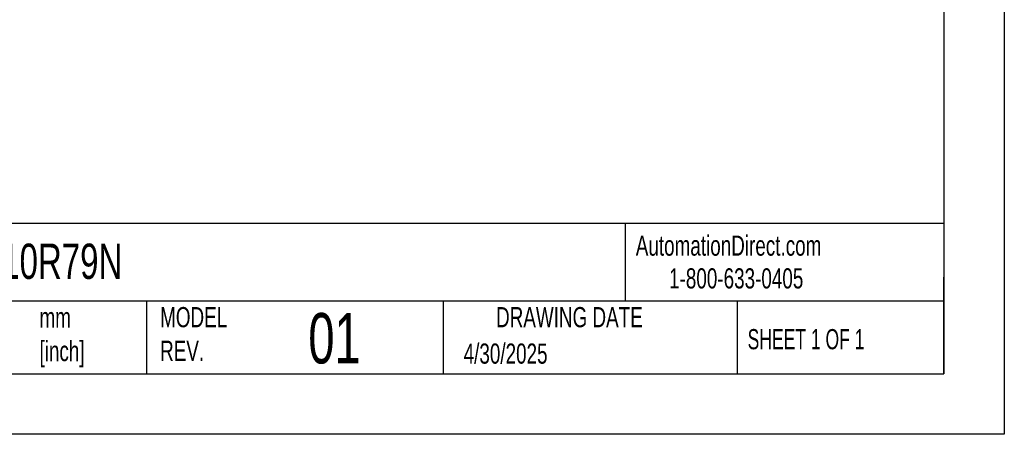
# Model space of a CAD drawing. Header units: millimetres. Extents: x 0 to 1676, y 0 to 1295.
# Tile 6 of 11: x 1056 to 1676, y 0 to 261. Entities that reach past the tile are written whole.
import ezdxf

# ---------------------------------------------------------------- set-up
doc = ezdxf.new("R2010")
doc.units = ezdxf.units.MM
doc.header["$LTSCALE"] = 6
doc.layers.add('TEXT', color=140, linetype='Continuous', lineweight=25)
doc.styles.add('SLDTEXTSTYLE0', font='TXT', dxfattribs={"width": 0.7})
doc.styles.add('SLDTEXTSTYLE1', font='TXT', dxfattribs={"width": 0.65})

msp = doc.modelspace()

# ---------------------------------------------------------------- linework, layer by layer
at = {"color": 7, "linetype": 'Continuous'}
for p, q in [((1676.41, 1295.42), (1676.41, 0.02)), ((1676.41, 0.02), (0.01, 0.02))]:
    msp.add_line(p, q, dxfattribs=at)
at = {"layer": 'TEXT'}
for p, q in [((1638.3, 1257.3), (1638.3, 38.1)), ((1638.3, 132.76), (38.1, 132.76)), ((1437.45, 132.76), (1437.45, 83.82)), ((1638.3, 38.1), (1638.3, 99.06)), ((1638.3, 83.82), (38.1, 83.82)), ((1135.8, 83.82), (1135.8, 38.1)), ((1322.79, 83.82), (1322.79, 38.1)), ((1508.09, 83.82), (1508.09, 38.1)), ((38.1, 38.1), (1638.3, 38.1))]:
    msp.add_line(p, q, dxfattribs=at)

# ---------------------------------------------------------------- texts
at = {"color": 179, "linetype": 'Continuous', "lineweight": 18, "char_height": 12.7, "attachment_point": 1, "style": 'SLDTEXTSTYLE0'}
for s, insert in [('AutomationDirect.com', (1444.17, 125.26)), ('1-800-633-0405', (1465.15, 104.62))]:
    msp.add_mtext(s, dxfattribs=dict(at, insert=insert))
at = {"layer": 'TEXT'}
for s, insert, char_height, attachment_point, style in [('CDC-10X10R79N', (955.25, 120.14), 22.225, 1, 'SLDTEXTSTYLE0'), ('mm^J[inch]', (1068.38, 79.97), 12.7, 1, 'SLDTEXTSTYLE0'), ('MODEL ^JREV.', (1144.4, 80.18), 12.7, 1, 'SLDTEXTSTYLE0'), ('01', (1237.79, 76.41), 31.75, 1, 'SLDTEXTSTYLE0'), ('DRAWING DATE', (1402.35, 80.18), 12.7, 2, 'SLDTEXTSTYLE0'), ('SHEET 1 OF 1', (1514.65, 66.31), 12.7, 1, 'SLDTEXTSTYLE1'), ('4/30/2025', (1335.68, 57.22), 12.7, 1, 'SLDTEXTSTYLE0')]:
    msp.add_mtext(s, dxfattribs=dict(at, insert=insert, char_height=char_height, attachment_point=attachment_point, style=style))

doc.saveas('drawing.dxf')
